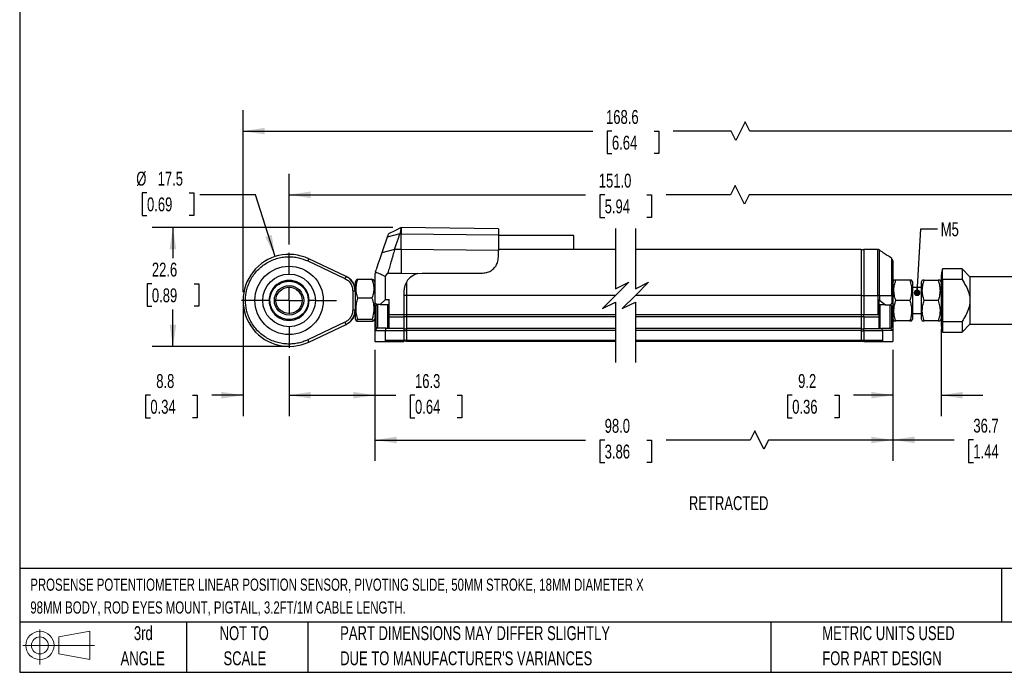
# Model space of a CAD drawing. Header units: millimetres. Extents: x 8 to 341, y 8 to 262.
# Tile 1 of 5: x 8 to 195, y 8 to 132. Entities that reach past the tile are written whole.
import ezdxf

# ---------------------------------------------------------------- set-up
doc = ezdxf.new("R2010")
doc.units = ezdxf.units.MM
doc.header["$LTSCALE"] = 1.25
doc.linetypes.add('CENTERX2', pattern=[20.32, 12.7, -2.54, 2.54, -2.54])
doc.layers.add('CENTER', color=40, linetype='CENTERX2')
doc.layers.add('DIMENSIONS', color=140, linetype='Continuous', lineweight=25)
doc.layers.add('TEXT', color=140, linetype='Continuous', lineweight=25)
doc.styles.add('SLDTEXTSTYLE0', font='TXT', dxfattribs={"width": 0.7})
doc.dimstyles.new('SLDDIMSTYLE0', dxfattribs={"dimtxt": 2.69751, "dimasz": 4.1275, "dimexe": 0, "dimexo": 0.0625, "dimgap": 0.674377, "dimtad": 0, "dimtih": 1, "dimtoh": 1, "dimrnd": 1e-09, "dimzin": 12, "dimdsep": 46, "dimtxsty": 'SLDTEXTSTYLE0', "dimsah": 1, "dimcen": 0.09, "dimadec": 0, "dimazin": 3, "dimtfac": 1, "dimtofl": 0, "dimtmove": 0, "dimatfit": 3, "dimfxl": 0, "dimfrac": 2, "dimtolj": 1, "dimtzin": 12, "dimarcsym": 0})
doc.dimstyles.new('SLDDIMSTYLE1', dxfattribs={"dimtxt": 2.69751, "dimasz": 4.1275, "dimexe": 0, "dimexo": 0.0625, "dimgap": 0.674377, "dimtad": 0, "dimtih": 1, "dimtoh": 1, "dimrnd": 1e-09, "dimzin": 12, "dimdsep": 46, "dimtxsty": 'SLDTEXTSTYLE0', "dimsah": 1, "dimcen": 0.09, "dimadec": 0, "dimazin": 3, "dimtfac": 1, "dimtmove": 0, "dimatfit": 0, "dimfxl": 0, "dimfrac": 2, "dimtolj": 1, "dimtzin": 12, "dimarcsym": 0})
doc.dimstyles.new('SLDDIMSTYLE2', dxfattribs={"dimtxt": 2.69751, "dimasz": 4.1275, "dimexe": 0, "dimexo": 0.0625, "dimgap": 0.674377, "dimtad": 0, "dimtih": 1, "dimtoh": 1, "dimrnd": 1e-09, "dimzin": 12, "dimdsep": 46, "dimtxsty": 'SLDTEXTSTYLE0', "dimsah": 1, "dimcen": 0, "dimadec": 0, "dimazin": 3, "dimtfac": 1, "dimtofl": 0, "dimtmove": 0, "dimatfit": 3, "dimfxl": 0, "dimfrac": 2, "dimtolj": 1, "dimtzin": 12, "dimarcsym": 0})
doc.dimstyles.new('SLDDIMSTYLE3', dxfattribs={"dimtxt": 2.69751, "dimasz": 4.1275, "dimexe": 0, "dimexo": 0.0625, "dimgap": 0.674377, "dimtad": 0, "dimtih": 1, "dimtoh": 1, "dimrnd": 1e-09, "dimzin": 4, "dimdsep": 46, "dimtxsty": 'SLDTEXTSTYLE0', "dimsah": 1, "dimcen": 0.09, "dimadec": 0, "dimazin": 1, "dimtfac": 1, "dimtofl": 0, "dimtmove": 0, "dimatfit": 3, "dimfxl": 0, "dimfrac": 2, "dimtolj": 1, "dimtzin": 12, "dimarcsym": 0})
doc.dimstyles.new('SLDDIMSTYLE5', dxfattribs={"dimtxt": 0.18, "dimasz": 1.27, "dimexe": 0, "dimexo": 0.0625, "dimgap": 0, "dimtad": 0, "dimtih": 1, "dimtoh": 1, "dimdec": 0, "dimrnd": 1e-09, "dimzin": 0, "dimdsep": 46, "dimtxsty": 'Standard', "dimblk1": 'DOT', "dimblk2": 'DOT', "dimsah": 1, "dimcen": 0.09, "dimadec": 0, "dimazin": 0, "dimtfac": 1.27, "dimtdec": 0, "dimtofl": 0, "dimtmove": 0, "dimatfit": 3, "dimldrblk": 'DOT', "dimfxl": 0, "dimfrac": 2, "dimtolj": 1, "dimtzin": 0, "dimarcsym": 0})

# ---------------------------------------------------------------- blocks, each defined once
blk = doc.blocks.new('Block11')
at = {"color": 7, "linetype": 'Continuous', "lineweight": 18}
for p, q in [((3.24, 6.64), (3.24, 0)), ((6.85, 5.21), (12.72, 6.29)), ((12.72, 6.29), (12.72, 0.91)), ((6.85, 2), (6.85, 5.21)), ((0, 3.6), (13.59, 3.6)), ((6.85, 2), (12.72, 0.91))]:
    blk.add_line(p, q, dxfattribs=at)
for radius in [2.69, 1.61]:
    blk.add_circle((3.24, 3.6), radius, dxfattribs=at)
blk = doc.blocks.new('Block12')
at = {"color": 7, "linetype": 'Continuous'}
blk.add_blockref('Block11', (0, 0), dxfattribs=at)
blk = doc.blocks.new('SW_BROKEN_VIEW_0')
at = {"color": 0}
for p, q in [((-8.75, 8.75), (-8.75, 5.74)), ((160.43, 8.73), (160.43, 4.78)), ((0, 0), (-4.13, 0))]:
    blk.add_line(p, q, dxfattribs=at)
blk = doc.blocks.new('_D')
at = {"layer": 'DIMENSIONS'}
for p, q in [((78.9, 92.51), (33.12, 92.51)), ((37.09, 92.51), (37.09, 86.72)), ((33.08, 81.83), (32.18, 81.83)), ((32.18, 81.83), (32.18, 77.54)), ((41.1, 81.83), (42, 81.83)), ((42, 81.83), (42, 77.54)), ((32.18, 77.54), (33.08, 77.54)), ((37.09, 69.91), (37.09, 76.94)), ((42, 77.54), (41.1, 77.54)), ((57.59, 69.91), (33.12, 69.91))]:
    blk.add_line(p, q, dxfattribs=at)
for points in [[(37.09, 92.51), (36.45, 88.38), (37.72, 88.38)], [(37.09, 69.91), (37.72, 74.04), (36.45, 74.04)]]:
    blk.add_solid(points, dxfattribs=at)
at = {"layer": 'DIMENSIONS', "char_height": 2.646, "attachment_point": 1, "style": 'SLDTEXTSTYLE0'}
for s, insert in [('22.6', (33.08, 85.84)), ('0.89', (33.08, 80.95))]:
    blk.add_mtext(s, dxfattribs=dict(at, insert=insert))
blk = doc.blocks.new('_D_1')
at = {"layer": 'DIMENSIONS'}
for p, q in [((50.43, 77.07), (50.43, 56.66)), ((59.18, 68.03), (59.18, 56.66)), ((32.79, 60.63), (31.88, 60.63)), ((31.88, 60.63), (31.88, 56.35)), ((40.8, 60.63), (41.71, 60.63)), ((41.71, 60.63), (41.71, 56.35)), ((50.43, 60.63), (44.46, 60.63)), ((59.18, 60.63), (67.11, 60.63)), ((31.88, 56.35), (32.79, 56.35)), ((41.71, 56.35), (40.8, 56.35))]:
    blk.add_line(p, q, dxfattribs=at)
for points in [[(50.43, 60.63), (46.3, 61.27), (46.3, 60)], [(59.18, 60.63), (63.3, 60), (63.3, 61.27)]]:
    blk.add_solid(points, dxfattribs=at)
at = {"layer": 'DIMENSIONS', "char_height": 2.646, "attachment_point": 1, "style": 'SLDTEXTSTYLE0'}
for s, insert in [('8.8', (33.91, 64.65)), ('0.34', (32.79, 59.76))]:
    blk.add_mtext(s, dxfattribs=dict(at, insert=insert))
blk = doc.blocks.new('_D_3')
at = {"layer": 'DIMENSIONS'}
for p, q in [((50.43, 80.25), (50.43, 114.82)), ((219.6, 80.23), (219.6, 114.82)), ((145.91, 112.62), (144.15, 109.09)), ((146.79, 110.85), (145.91, 112.62)), ((50.43, 110.85), (116.94, 110.85)), ((120.59, 110.85), (119.69, 110.85)), ((119.69, 110.85), (119.69, 106.57)), ((128.61, 110.85), (129.51, 110.85)), ((129.51, 110.85), (129.51, 106.57)), ((143.26, 110.85), (132.26, 110.85)), ((144.15, 109.09), (143.26, 110.85)), ((219.6, 110.85), (146.79, 110.85)), ((119.69, 106.57), (120.59, 106.57)), ((129.51, 106.57), (128.61, 106.57))]:
    blk.add_line(p, q, dxfattribs=at)
for points in [[(50.43, 110.85), (54.55, 110.22), (54.55, 111.49)], [(219.6, 110.85), (215.47, 111.49), (215.47, 110.22)]]:
    blk.add_solid(points, dxfattribs=at)
at = {"layer": 'DIMENSIONS', "char_height": 2.646, "attachment_point": 1, "style": 'SLDTEXTSTYLE0'}
for s, insert in [('168.6', (119.47, 114.87)), ('6.64', (120.59, 109.98))]:
    blk.add_mtext(s, dxfattribs=dict(at, insert=insert))
blk = doc.blocks.new('_D_4')
at = {"layer": 'DIMENSIONS'}
for p, q in [((32.15, 99.13), (31.24, 99.13)), ((31.24, 99.13), (31.24, 94.84)), ((40.16, 99.13), (41.07, 99.13)), ((41.07, 99.13), (41.07, 94.84)), ((52.77, 98.75), (42.2, 98.75)), ((56.52, 87), (52.77, 98.75)), ((31.24, 94.84), (32.15, 94.84)), ((41.07, 94.84), (40.16, 94.84))]:
    blk.add_line(p, q, dxfattribs=at)
blk.add_solid([(56.52, 87), (55.87, 91.12), (54.66, 90.74)], dxfattribs=at)
at = {"layer": 'DIMENSIONS', "char_height": 2.646, "attachment_point": 1, "style": 'SLDTEXTSTYLE0'}
for s, insert in [('%%c', (30.11, 103.14)), ('17.5', (34.18, 103.14)), ('0.69', (32.15, 98.25))]:
    blk.add_mtext(s, dxfattribs=dict(at, insert=insert))
blk = doc.blocks.new('_D_5')
at = {"layer": 'DIMENSIONS'}
for p, q in [((59.18, 68.03), (59.18, 56.66)), ((75.5, 69.27), (75.5, 56.66)), ((59.18, 60.63), (75.5, 60.63)), ((75.5, 60.63), (79.48, 60.63)), ((83.13, 60.63), (82.23, 60.63)), ((82.23, 60.63), (82.23, 56.35)), ((91.15, 60.63), (92.05, 60.63)), ((92.05, 60.63), (92.05, 56.35)), ((82.23, 56.35), (83.13, 56.35)), ((92.05, 56.35), (91.15, 56.35))]:
    blk.add_line(p, q, dxfattribs=at)
for points in [[(59.18, 60.63), (63.3, 60), (63.3, 61.27)], [(75.5, 60.63), (71.37, 61.27), (71.37, 60)]]:
    blk.add_solid(points, dxfattribs=at)
at = {"layer": 'DIMENSIONS', "char_height": 2.646, "attachment_point": 1, "style": 'SLDTEXTSTYLE0'}
for s, insert in [('16.3', (83.13, 64.65)), ('0.64', (83.13, 59.76))]:
    blk.add_mtext(s, dxfattribs=dict(at, insert=insert))
blk = doc.blocks.new('_D_6')
at = {"layer": 'DIMENSIONS'}
for p, q in [((75.5, 69.27), (75.5, 48.15)), ((174.03, 69.25), (174.03, 48.15)), ((147.74, 53.88), (146.86, 52.11)), ((149.51, 50.35), (147.74, 53.88)), ((75.5, 52.11), (115.56, 52.11)), ((119.21, 52.11), (118.31, 52.11)), ((118.31, 52.11), (118.31, 47.83)), ((127.23, 52.11), (128.13, 52.11)), ((128.13, 52.11), (128.13, 47.83)), ((146.86, 52.11), (130.88, 52.11)), ((150.39, 52.11), (149.51, 50.35)), ((174.03, 52.11), (150.39, 52.11)), ((118.31, 47.83), (119.21, 47.83)), ((128.13, 47.83), (127.23, 47.83))]:
    blk.add_line(p, q, dxfattribs=at)
for points in [[(75.5, 52.11), (79.62, 51.48), (79.62, 52.75)], [(174.03, 52.11), (169.9, 52.75), (169.9, 51.48)]]:
    blk.add_solid(points, dxfattribs=at)
at = {"layer": 'DIMENSIONS', "char_height": 2.646, "attachment_point": 1, "style": 'SLDTEXTSTYLE0'}
for s, insert in [('98.0', (119.21, 56.13)), ('3.86', (119.21, 51.24))]:
    blk.add_mtext(s, dxfattribs=dict(at, insert=insert))
blk = doc.blocks.new('_D_7')
at = {"layer": 'DIMENSIONS'}
for p, q in [((183.2, 73.2), (183.2, 56.66)), ((174.03, 69.25), (174.03, 56.66)), ((154.88, 60.63), (153.98, 60.63)), ((153.98, 60.63), (153.98, 56.35)), ((162.9, 60.63), (163.8, 60.63)), ((163.8, 60.63), (163.8, 56.35)), ((174.03, 60.63), (166.55, 60.63)), ((183.2, 60.63), (191.13, 60.63)), ((153.98, 56.35), (154.88, 56.35)), ((163.8, 56.35), (162.9, 56.35))]:
    blk.add_line(p, q, dxfattribs=at)
for points in [[(174.03, 60.63), (169.9, 61.27), (169.9, 60)], [(183.2, 60.63), (187.32, 60), (187.32, 61.27)]]:
    blk.add_solid(points, dxfattribs=at)
at = {"layer": 'DIMENSIONS', "char_height": 2.646, "attachment_point": 1, "style": 'SLDTEXTSTYLE0'}
for s, insert in [('9.2', (156, 64.65)), ('0.36', (154.88, 59.76))]:
    blk.add_mtext(s, dxfattribs=dict(at, insert=insert))
blk = doc.blocks.new('_D_8')
at = {"layer": 'DIMENSIONS'}
for p, q in [((174.03, 69.25), (174.03, 48.18)), ((210.7, 67.76), (210.7, 48.18)), ((174.03, 52.15), (185.68, 52.15)), ((189.34, 52.15), (188.43, 52.15)), ((188.43, 52.15), (188.43, 47.86)), ((197.35, 52.15), (198.26, 52.15)), ((198.26, 52.15), (198.26, 47.86)), ((210.7, 52.15), (201.01, 52.15)), ((188.43, 47.86), (189.34, 47.86)), ((198.26, 47.86), (197.35, 47.86))]:
    blk.add_line(p, q, dxfattribs=at)
for points in [[(174.03, 52.15), (178.15, 51.51), (178.15, 52.78)], [(210.7, 52.15), (206.57, 52.78), (206.57, 51.51)]]:
    blk.add_solid(points, dxfattribs=at)
at = {"layer": 'DIMENSIONS', "char_height": 2.646, "attachment_point": 1, "style": 'SLDTEXTSTYLE0'}
for s, insert in [('36.7', (189.34, 56.16)), ('1.44', (189.34, 51.27))]:
    blk.add_mtext(s, dxfattribs=dict(at, insert=insert))
blk = doc.blocks.new('_D_11')
at = {"layer": 'DIMENSIONS'}
for p, q in [((59.18, 89.29), (59.18, 102.72)), ((210.7, 89.52), (210.7, 102.72)), ((144.05, 100.51), (143.17, 98.75)), ((145.82, 96.98), (144.05, 100.51)), ((59.18, 98.75), (115.56, 98.75)), ((119.21, 98.75), (118.31, 98.75)), ((118.31, 98.75), (118.31, 94.46)), ((127.23, 98.75), (128.13, 98.75)), ((128.13, 98.75), (128.13, 94.46)), ((143.17, 98.75), (130.88, 98.75)), ((146.7, 98.75), (145.82, 96.98)), ((210.7, 98.75), (146.7, 98.75)), ((118.31, 94.46), (119.21, 94.46)), ((128.13, 94.46), (127.23, 94.46))]:
    blk.add_line(p, q, dxfattribs=at)
for points in [[(59.18, 98.75), (63.3, 98.11), (63.3, 99.38)], [(210.7, 98.75), (206.57, 99.38), (206.57, 98.11)]]:
    blk.add_solid(points, dxfattribs=at)
at = {"layer": 'DIMENSIONS', "char_height": 2.646, "attachment_point": 1, "style": 'SLDTEXTSTYLE0'}
for s, insert in [('151.0', (118.09, 102.76)), ('5.94', (119.21, 97.87))]:
    blk.add_mtext(s, dxfattribs=dict(at, insert=insert))
blk = doc.blocks.new('_Dot')
at = {"color": 0, "linetype": 'ByBlock', "lineweight": -2}
blk.add_line((-0.5, 0), (-1, 0), dxfattribs=at)
at = {"color": 0, "linetype": 'ByBlock', "const_width": 0.5}
blk.add_lwpolyline([(-0.25, 0, 1), (0.25, 0, 1)], format="xyb", close=True, dxfattribs=at)
blk = doc.blocks.new('SW_CENTERMARKSYMBOL_0')
at = {"layer": 'CENTER', "color": 0}
for p, q in [((0, 5.08), (0, 9.04)), ((0, 0), (0, 2.54)), ((-5.08, 0), (-9.04, 0)), ((0, 0), (-2.54, 0)), ((0, 0), (0, -2.54)), ((0, 0), (2.54, 0)), ((5.08, 0), (9.04, 0)), ((0, -5.08), (0, -9.04))]:
    blk.add_line(p, q, dxfattribs=at)

msp = doc.modelspace()

# ---------------------------------------------------------------- linework, layer by layer
for p, q in [((80.496, 92.512), (80.487, 92.512)), ((98.996, 92.27), (80.496, 92.512)), ((80.496, 92.512), (80.496, 91.319)), ((98.996, 92.27), (98.996, 91.145)), ((77.849, 90.703), (76.821, 87.718)), ((80.271, 91.319), (77.849, 90.703)), ((80.271, 91.319), (80.496, 91.319)), ((80.496, 88.34), (80.496, 91.319)), ((80.496, 91.319), (98.996, 91.145)), ((98.996, 91.145), (98.996, 88.165)), ((113.34, 91.012), (98.996, 91.012)), ((113.34, 88.366), (113.34, 91.012)), ((79.244, 88.34), (76.821, 87.718)), ((80.496, 88.34), (79.244, 88.34)), ((80.496, 88.34), (80.496, 83.868)), ((98.996, 88.165), (80.496, 88.34)), ((121.291, 88.366), (98.996, 88.366)), ((121.291, 88.363), (98.996, 88.363)), ((98.996, 86.856), (98.996, 88.165)), ((168.027, 88.366), (125.041, 88.366)), ((168.027, 88.363), (125.041, 88.363)), ((168.027, 88.366), (168.027, 88.363)), ((168.027, 88.363), (168.027, 79.622)), ((168.527, 88.266), (168.027, 88.266)), ((171.155, 88.366), (168.527, 88.366)), ((168.527, 88.366), (168.527, 88.363)), ((168.527, 88.363), (168.527, 79.622)), ((171.155, 88.363), (168.527, 88.363)), ((171.155, 88.363), (171.155, 88.366)), ((171.155, 79.622), (171.155, 88.363)), ((171.463, 79.622), (171.463, 88.263)), ((62.721, 86.168), (69.815, 82.817)), ((70.008, 83.224), (62.913, 86.575)), ((173.835, 86.663), (173.534, 86.898)), ((173.844, 86.643), (173.835, 86.663)), ((173.835, 79.622), (173.835, 86.663)), ((75.595, 84.081), (75.714, 84.501)), ((187.197, 84.642), (183.497, 84.642)), ((183.497, 82.611), (183.497, 84.642)), ((188.697, 83.142), (187.197, 84.642)), ((187.197, 84.642), (187.197, 82.611)), ((71.944, 82.54), (71.726, 82.162)), ((72.272, 82.698), (74.951, 82.698)), ((75.496, 82.162), (75.282, 82.533)), ((75.496, 83.199), (75.496, 78.262)), ((77.496, 83.249), (77.962, 83.868)), ((77.496, 78.862), (77.496, 83.249)), ((77.962, 83.868), (80.496, 83.868)), ((80.496, 83.868), (83.641, 83.75)), ((83.641, 83.75), (84.496, 83.856)), ((84.496, 83.856), (95.996, 83.856)), ((174.229, 82.492), (174.027, 82.142)), ((174.573, 82.492), (174.241, 82.492)), ((177.251, 82.492), (174.573, 82.492)), ((177.797, 82.142), (177.595, 82.492)), ((179.629, 82.492), (179.427, 82.142)), ((179.973, 82.492), (179.641, 82.492)), ((179.973, 82.492), (182.651, 82.492)), ((183.197, 82.142), (182.995, 82.492)), ((183.197, 82.496), (183.197, 74.789)), ((183.207, 82.802), (183.2, 82.497)), ((183.497, 82.611), (183.497, 74.674)), ((187.197, 82.611), (183.497, 82.611)), ((198.489, 83.142), (188.697, 83.142)), ((188.697, 83.142), (188.697, 78.642)), ((71.726, 82.162), (71.726, 80.893)), ((71.726, 81.162), (71.726, 81.162)), ((71.726, 80.893), (71.726, 75.162)), ((81.496, 82.149), (81.496, 79.622)), ((177.797, 77.129), (177.797, 82.142)), ((179.427, 81.142), (177.797, 81.142)), ((179.427, 82.142), (179.427, 80.619)), ((179.427, 80.619), (179.427, 75.142)), ((55.366, 78.662), (54.216, 78.662)), ((55.532, 78.662), (55.366, 78.662)), ((62.987, 78.662), (62.821, 78.662)), ((71.276, 80.512), (71.276, 76.813)), ((71.276, 80.512), (71.726, 80.512)), ((74.951, 79.066), (72.272, 79.066)), ((77.496, 78.862), (76.496, 77.862)), ((77.496, 78.862), (78.196, 78.862)), ((78.196, 75.932), (78.196, 78.862)), ((80.996, 80.356), (80.996, 75.932)), ((80.996, 79.642), (81.496, 79.642)), ((121.291, 79.622), (81.496, 79.622)), ((81.496, 79.622), (81.496, 75.912)), ((168.027, 79.622), (125.041, 79.622)), ((168.027, 79.622), (168.027, 75.912)), ((168.027, 79.622), (168.527, 79.622)), ((168.527, 79.622), (171.155, 79.622)), ((168.527, 79.622), (168.527, 75.912)), ((171.463, 79.622), (171.155, 79.622)), ((171.155, 79.622), (171.155, 75.912)), ((171.327, 78.812), (171.327, 75.882)), ((171.463, 79.622), (171.463, 78.736)), ((171.463, 79.622), (173.835, 79.622)), ((171.463, 78.736), (172.607, 77.842)), ((173.835, 79.622), (173.835, 78.05)), ((174.027, 79.622), (173.835, 79.622)), ((174.027, 79.622), (174.027, 78.242)), ((71.726, 76.813), (71.276, 76.813)), ((75.896, 77.862), (75.496, 78.262)), ((75.496, 78.262), (75.496, 77.697)), ((75.496, 76.113), (75.496, 77.697)), ((75.946, 77.862), (75.696, 77.612)), ((75.696, 77.612), (75.696, 73.612)), ((76.496, 77.862), (75.896, 77.862)), ((75.896, 77.862), (75.896, 77.812)), ((75.996, 77.862), (75.996, 73.362)), ((76.496, 77.862), (78.196, 77.862)), ((77.896, 77.862), (77.896, 77.64)), ((77.896, 77.64), (77.896, 73.362)), ((78.196, 77.612), (77.946, 77.862)), ((171.577, 77.842), (171.327, 77.592)), ((172.607, 77.842), (171.327, 77.842)), ((171.627, 73.342), (171.627, 77.842)), ((172.607, 77.842), (173.627, 77.842)), ((173.527, 75.796), (173.527, 77.842)), ((173.827, 77.592), (173.577, 77.842)), ((173.627, 77.842), (173.835, 78.05)), ((173.627, 77.792), (173.627, 77.842)), ((173.827, 75.769), (173.827, 77.592)), ((174.027, 78.242), (174.027, 77.677)), ((174.027, 77.677), (174.027, 76.093)), ((177.251, 78.642), (174.573, 78.642)), ((177.797, 75.142), (177.797, 77.129)), ((182.651, 78.642), (179.973, 78.642)), ((188.697, 78.642), (188.697, 74.142)), ((71.726, 76.162), (71.726, 76.162)), ((71.726, 75.162), (71.944, 74.785)), ((74.951, 75.03), (72.272, 75.03)), ((75.282, 74.791), (75.496, 75.162)), ((75.496, 76.162), (75.496, 72.962)), ((80.996, 75.932), (78.196, 75.932)), ((78.196, 75.532), (78.196, 75.932)), ((78.196, 75.532), (80.996, 75.532)), ((78.196, 73.362), (78.196, 75.532)), ((80.996, 75.974), (81.496, 75.974)), ((80.996, 75.932), (80.996, 75.532)), ((80.996, 75.632), (81.496, 75.632)), ((80.996, 75.532), (80.996, 73.362)), ((121.291, 75.912), (81.496, 75.912)), ((81.496, 75.912), (81.496, 75.512)), ((121.291, 75.512), (81.496, 75.512)), ((81.496, 75.512), (81.496, 73.342)), ((168.027, 75.912), (125.041, 75.912)), ((168.027, 75.512), (125.041, 75.512)), ((168.027, 75.954), (168.527, 75.954)), ((168.027, 75.912), (168.027, 75.512)), ((168.027, 75.612), (168.527, 75.612)), ((168.027, 75.512), (168.027, 73.342)), ((171.155, 75.912), (168.527, 75.912)), ((168.527, 75.512), (168.527, 75.912)), ((168.527, 75.512), (171.327, 75.512)), ((168.527, 75.512), (168.527, 73.342)), ((171.327, 75.882), (171.327, 75.512)), ((171.327, 75.512), (171.327, 73.342)), ((173.527, 73.342), (173.527, 75.796)), ((173.827, 73.592), (173.827, 75.769)), ((174.027, 76.093), (174.027, 72.942)), ((174.027, 75.142), (174.229, 74.792)), ((177.595, 74.792), (177.797, 75.142)), ((177.797, 76.142), (179.427, 76.142)), ((179.427, 75.142), (179.629, 74.792)), ((182.995, 74.792), (183.197, 75.142)), ((69.815, 74.508), (62.721, 71.157)), ((62.913, 70.75), (70.008, 74.101)), ((74.951, 74.627), (72.272, 74.627)), ((75.896, 73.362), (75.496, 72.962)), ((75.696, 73.612), (75.946, 73.362)), ((75.896, 73.412), (75.896, 73.362)), ((77.662, 73.362), (75.896, 73.362)), ((77.496, 72.962), (77.662, 73.362)), ((77.662, 73.362), (80.996, 73.362)), ((77.946, 73.362), (78.196, 73.612)), ((80.996, 73.362), (80.996, 72.962)), ((80.996, 73.262), (81.496, 73.262)), ((121.291, 73.342), (81.496, 73.342)), ((81.496, 73.342), (81.496, 72.942)), ((168.027, 73.342), (125.041, 73.342)), ((168.027, 73.342), (168.027, 72.942)), ((168.027, 73.242), (168.527, 73.242)), ((168.527, 73.342), (171.861, 73.342)), ((168.527, 72.942), (168.527, 73.342)), ((171.327, 73.592), (171.577, 73.342)), ((171.861, 73.342), (172.027, 72.942)), ((173.627, 73.342), (171.861, 73.342)), ((173.577, 73.342), (173.827, 73.592)), ((173.627, 73.342), (173.627, 73.392)), ((173.627, 73.342), (174.027, 72.942)), ((177.251, 74.792), (174.573, 74.792)), ((177.251, 74.792), (177.583, 74.792)), ((182.651, 74.792), (179.973, 74.792)), ((182.651, 74.792), (182.983, 74.792)), ((183.497, 74.674), (187.197, 74.674)), ((183.497, 74.674), (183.497, 72.643)), ((187.197, 74.674), (187.197, 72.642)), ((187.197, 72.642), (188.697, 74.142)), ((188.697, 74.142), (198.489, 74.142)), ((75.496, 72.962), (75.496, 70.862)), ((75.496, 72.962), (77.496, 72.962)), ((77.496, 71.062), (77.496, 72.962)), ((77.496, 72.962), (80.996, 72.962)), ((80.996, 72.962), (80.996, 71.062)), ((80.996, 72.921), (81.496, 72.921)), ((121.291, 72.942), (81.496, 72.942)), ((81.496, 72.942), (81.496, 71.042)), ((168.027, 72.942), (125.041, 72.942)), ((168.027, 72.942), (168.027, 71.042)), ((168.027, 72.901), (168.527, 72.901)), ((168.527, 72.942), (172.027, 72.942)), ((168.527, 72.942), (168.527, 71.042)), ((172.027, 72.942), (172.027, 71.042)), ((174.027, 72.942), (172.027, 72.942)), ((174.027, 72.942), (174.027, 70.842)), ((183.497, 72.642), (187.197, 72.642)), ((75.496, 70.862), (77.296, 70.862)), ((77.296, 70.862), (80.996, 70.862)), ((80.996, 71.062), (77.496, 71.062)), ((81.496, 71.062), (80.996, 71.062)), ((80.996, 70.862), (80.996, 71.062)), ((80.996, 70.962), (81.496, 70.962)), ((121.291, 71.042), (81.496, 71.042)), ((81.496, 71.042), (81.496, 70.842)), ((121.291, 70.842), (81.496, 70.842)), ((168.027, 71.042), (125.041, 71.042)), ((168.027, 70.842), (125.041, 70.842)), ((168.027, 71.042), (168.027, 70.842)), ((168.527, 71.042), (168.027, 71.042)), ((168.027, 70.942), (168.527, 70.942)), ((172.027, 71.042), (168.527, 71.042)), ((168.527, 71.042), (168.527, 70.842)), ((168.527, 70.842), (172.227, 70.842)), ((172.227, 70.842), (174.027, 70.842))]:
    msp.add_line(p, q)
at = {"flags": 128}
for points in [[(80.487, 92.512), (79.399, 91.982), (78.064, 91.331)], [(78.055, 91.304), (78.048, 91.282), (77.961, 91.029), (77.849, 90.703)], [(79.244, 88.34), (79.576, 89.304), (79.923, 90.311), (80.271, 91.319)], [(62.913, 86.575), (62.909, 86.567), (62.898, 86.544), (62.881, 86.506), (62.857, 86.455), (62.828, 86.394), (62.794, 86.323), (62.758, 86.247), (62.721, 86.168)], [(76.821, 87.718), (76.431, 86.584), (76.087, 85.584), (75.714, 84.501)], [(70.008, 83.224), (70.004, 83.216), (69.993, 83.193), (69.975, 83.156), (69.951, 83.105), (69.922, 83.043), (69.889, 82.973), (69.853, 82.897), (69.815, 82.817)], [(174.027, 78.242), (174.019, 78.234), (173.994, 78.21), (173.955, 78.17), (173.901, 78.116), (173.835, 78.05)], [(70.008, 74.101), (70.004, 74.109), (69.993, 74.132), (69.975, 74.169), (69.951, 74.22), (69.922, 74.282), (69.889, 74.352), (69.853, 74.428), (69.815, 74.508)], [(62.721, 71.157), (62.758, 71.078), (62.794, 71.002), (62.828, 70.931), (62.857, 70.87), (62.881, 70.819), (62.898, 70.781), (62.909, 70.758), (62.913, 70.75)]]:
    msp.add_lwpolyline(points, dxfattribs=at)
for radius in [6.5, 5, 2.8, 2.5]:
    msp.add_circle((59.176, 78.662), radius)
for centre, radius, start, end in [((59.176, 78.662), 8.75, 64.72145, 295.27855), ((59.176, 78.662), 3.81, 359.99999, 180.00001), ((68.726, 80.512), 3, 0, 64.72133), ((79.497, 83.199), 4, 167.26561, 179.99952), ((84.496, 80.356), 3.5, 104.14872, 180.00007), ((59.176, 78.662), 3.81, 179.99998, 0.00002), ((171.155, 78.342), 0.5, 51.99992, 69.85955), ((68.726, 76.813), 3, 295.27867, 359.99999), ((171.155, 75.412), 0.5, 69.85958, 89.99995), ((77.296, 71.062), 0.2, 270.0002, 359.9998), ((172.227, 71.042), 0.2, 179.99871, 270.00129)]:
    msp.add_arc(centre, radius, start, end)
for points, knots in [([(80.487, 92.512), (80.487, 92.511), (80.486, 92.506), (80.484, 92.495), (80.48, 92.476), (80.475, 92.45), (80.469, 92.416), (80.462, 92.374), (80.453, 92.325), (80.443, 92.268), (80.431, 92.205), (80.418, 92.134), (80.404, 92.056), (80.389, 91.971), (80.372, 91.88), (80.355, 91.782), (80.336, 91.678), (80.319, 91.587), (80.305, 91.509), (80.294, 91.447), (80.283, 91.384), (80.275, 91.341), (80.271, 91.319)], [0, 0, 0, 0, 0.0027582, 0.01214, 0.0279814, 0.0502491, 0.0788916, 0.1138515, 0.155061, 0.202438, 0.2559895, 0.3154055, 0.3806626, 0.4516348, 0.5281807, 0.6101469, 0.697375, 0.7896969, 0.8402322, 0.8921264, 0.9454081, 1, 1, 1, 1]), ([(79.244, 88.34), (79.135, 87.963), (78.908, 87.169), (78.583, 86.037), (78.264, 84.924), (78.064, 84.226), (77.962, 83.868)], [0, 0, 0, 0, 0.2530364, 0.5321388, 0.7598142, 1, 1, 1, 1]), ([(171.463, 88.263), (171.416, 88.292), (171.321, 88.35), (171.21, 88.359), (171.155, 88.363)], [0, 0, 0, 0, 0.4963668, 1, 1, 1, 1]), ([(171.463, 88.263), (171.614, 88.154), (171.91, 87.942), (172.344, 87.646), (172.725, 87.397), (173.036, 87.199), (173.273, 87.054), (173.431, 86.959), (173.512, 86.911), (173.533, 86.898)], [0, 0, 0, 0, 0.2259811, 0.440386, 0.6340631, 0.7767811, 0.8862289, 0.9693505, 1, 1, 1, 1]), ([(62.721, 71.157), (62.437, 71.034), (61.87, 70.788), (60.944, 70.535), (59.966, 70.378), (58.92, 70.344), (57.853, 70.444), (56.772, 70.693), (55.72, 71.087), (54.72, 71.63), (53.803, 72.302), (52.997, 73.085), (52.31, 73.956), (51.764, 74.878), (51.349, 75.839), (50.984, 77.086), (50.842, 78.355), (50.911, 79.589), (51.071, 80.535), (51.349, 81.486), (51.764, 82.446), (52.31, 83.369), (52.997, 84.24), (53.803, 85.023), (54.72, 85.695), (55.72, 86.238), (56.772, 86.632), (57.853, 86.881), (58.92, 86.981), (59.965, 86.945), (61.253, 86.752), (62.146, 86.397), (62.721, 86.168)], [0, 0, 0, 0, 0.0277468, 0.0555016, 0.0860434, 0.1166006, 0.1493423, 0.1820997, 0.2160635, 0.2500435, 0.2840072, 0.3179872, 0.350729, 0.3834863, 0.4140279, 0.4445853, 0.5, 0.5277428, 0.5555016, 0.5860433, 0.6166007, 0.6493424, 0.6820997, 0.7160635, 0.7500434, 0.7840073, 0.8179872, 0.8507291, 0.8834863, 0.9140279, 0.9445853, 1, 1, 1, 1]), ([(95.996, 83.856), (96.314, 83.886), (96.943, 83.944), (97.787, 84.392), (98.443, 85.044), (98.903, 85.888), (98.964, 86.524), (98.996, 86.856)], [0, 0, 0, 0, 0.2022045, 0.4007591, 0.5950299, 0.7885434, 1, 1, 1, 1]), ([(174.015, 86.079), (174.016, 86.071), (174.018, 86.062), (174.009, 86.063), (174.008, 86.066), (174.006, 86.068), (174.005, 86.071), (174.004, 86.073), (174.004, 86.076), (174.002, 86.08), (174.001, 86.086), (173.998, 86.097), (173.994, 86.114), (173.988, 86.147), (173.974, 86.219), (173.951, 86.333), (173.933, 86.452), (173.902, 86.517), (173.892, 86.537)], [0, 0, 0, 0, 0.0316108, 0.0372754, 0.042445, 0.0497418, 0.0542243, 0.0592602, 0.0648526, 0.0709993, 0.0849338, 0.101016, 0.1393662, 0.1854276, 0.2975878, 0.5757836, 0.8701838, 1, 1, 1, 1]), ([(174.027, 85.968), (174.027, 85.995), (174.027, 86.08), (174.027, 86.345), (174.027, 86.173), (174.027, 86.041), (174.027, 85.788), (174.027, 85.468), (174.027, 85.07), (174.027, 84.623), (174.027, 84.128), (174.027, 83.554), (174.027, 82.903), (174.027, 82.194), (174.027, 81.413), (174.027, 80.556), (174.027, 79.935), (174.027, 79.622)], [0, 0, 0, 0, 0.0138962, 0.0433322, 0.0506815, 0.0727681, 0.1077898, 0.1558813, 0.2123961, 0.2792229, 0.3489639, 0.4259993, 0.5271256, 0.6300605, 0.732133, 0.8646582, 1, 1, 1, 1]), ([(183.497, 84.642), (183.457, 84.586), (183.318, 84.389), (183.283, 83.885), (183.213, 83.337), (183.209, 82.946), (183.207, 82.802)], [0, 0, 0, 0, 0.1097358, 0.3798555, 0.7718511, 1, 1, 1, 1]), ([(69.815, 82.817), (70.02, 82.7), (70.438, 82.46), (70.907, 81.893), (71.219, 81.227), (71.258, 80.747), (71.276, 80.512)], [0, 0, 0, 0, 0.2449492, 0.5000001, 0.7550519, 1, 1, 1, 1]), ([(71.73, 81.147), (71.666, 81.361), (71.537, 81.794), (71.161, 82.369), (70.68, 82.859), (70.283, 83.078), (70.088, 83.186)], [0, 0, 0, 0, 0.2466733, 0.4998465, 0.753101, 1, 1, 1, 1]), ([(72.272, 79.066), (72.168, 79.398), (71.959, 80.066), (71.9, 81.04), (72.024, 81.925), (72.189, 82.439), (72.272, 82.698)], [0, 0, 0, 0, 0.2804407, 0.5647785, 0.7796321, 1, 1, 1, 1]), ([(72.272, 82.698), (72.173, 82.679), (72.045, 82.654), (71.979, 82.551), (71.964, 82.528)], [0, 0, 0, 0, 0.779988, 1, 1, 1, 1]), ([(74.951, 82.698), (75.033, 82.442), (75.198, 81.929), (75.314, 81.111), (75.278, 80.264), (75.124, 79.579), (74.991, 79.185), (74.951, 79.066)], [0, 0, 0, 0, 0.2172101, 0.4350625, 0.6635694, 0.898802, 1, 1, 1, 1]), ([(75.274, 82.528), (75.247, 82.556), (75.16, 82.645), (75.036, 82.677), (74.951, 82.698)], [0, 0, 0, 0, 0.3050431, 1, 1, 1, 1]), ([(75.595, 84.081), (75.914, 83.952), (76.556, 83.693), (77.182, 83.397), (77.496, 83.249)], [0, 0, 0, 0, 0.497847, 1, 1, 1, 1]), ([(174.573, 78.642), (174.474, 78.976), (174.274, 79.648), (174.199, 80.654), (174.308, 81.613), (174.484, 82.197), (174.573, 82.492)], [0, 0, 0, 0, 0.2654802, 0.5347703, 0.7644548, 1, 1, 1, 1]), ([(177.251, 82.492), (177.35, 82.159), (177.55, 81.487), (177.625, 80.481), (177.516, 79.521), (177.34, 78.938), (177.251, 78.642)], [0, 0, 0, 0, 0.2654801, 0.5347702, 0.7644546, 1, 1, 1, 1]), ([(177.583, 82.492), (177.586, 82.492), (177.628, 82.492), (177.379, 82.492), (177.304, 82.492), (177.251, 82.492)], [0, 0, 0, 0, 0.0294226, 0.3195894, 1, 1, 1, 1]), ([(179.973, 78.642), (179.869, 78.995), (179.659, 79.705), (179.601, 80.734), (179.724, 81.672), (179.889, 82.217), (179.973, 82.492)], [0, 0, 0, 0, 0.2800294, 0.5649533, 0.7800718, 1, 1, 1, 1]), ([(182.651, 82.492), (182.733, 82.221), (182.899, 81.676), (183.014, 80.81), (182.979, 79.914), (182.824, 79.187), (182.691, 78.768), (182.651, 78.642)], [0, 0, 0, 0, 0.2167786, 0.434904, 0.6639193, 0.8991043, 1, 1, 1, 1]), ([(182.983, 82.492), (182.986, 82.492), (183.028, 82.492), (182.779, 82.492), (182.704, 82.492), (182.651, 82.492)], [0, 0, 0, 0, 0.029423, 0.3195822, 1, 1, 1, 1]), ([(183.497, 82.611), (183.478, 82.611), (183.44, 82.61), (183.383, 82.603), (183.33, 82.593), (183.276, 82.576), (183.234, 82.554), (183.203, 82.525), (183.199, 82.505), (183.197, 82.496)], [0, 0, 0, 0, 0.1682621, 0.3355862, 0.4958121, 0.6427645, 0.8296463, 0.9181393, 1, 1, 1, 1]), ([(187.197, 82.611), (187.446, 82.217), (187.949, 81.423), (188.422, 80.33), (188.661, 79.387), (188.685, 78.893), (188.697, 78.642)], [0, 0, 0, 0, 0.3249749, 0.6552274, 0.8257543, 1, 1, 1, 1]), ([(55.532, 78.662), (55.535, 78.778), (55.541, 79.007), (55.592, 79.349), (55.68, 79.714), (55.817, 80.097), (56.012, 80.489), (56.244, 80.839), (56.501, 81.147), (56.784, 81.421), (57.103, 81.669), (57.59, 81.965), (58.279, 82.232), (59.176, 82.345), (59.928, 82.25), (60.495, 82.069), (60.888, 81.889), (61.25, 81.669), (61.569, 81.421), (61.852, 81.147), (62.109, 80.839), (62.341, 80.489), (62.535, 80.098), (62.755, 79.499), (62.794, 79.007), (62.821, 78.662)], [0, 0, 0, 0, 0.03017, 0.0602175, 0.0904143, 0.1286768, 0.1666841, 0.2049932, 0.2383799, 0.2718123, 0.3080361, 0.3443056, 0.421005, 0.5000659, 0.5791261, 0.6175234, 0.6559663, 0.6921908, 0.7284595, 0.7618463, 0.7952786, 0.833541, 0.8715485, 0.9098573, 1, 1, 1, 1]), ([(62.821, 78.662), (62.818, 78.547), (62.811, 78.318), (62.761, 77.976), (62.673, 77.611), (62.536, 77.227), (62.341, 76.836), (62.109, 76.486), (61.852, 76.178), (61.569, 75.904), (61.25, 75.656), (60.763, 75.36), (60.074, 75.093), (59.177, 74.98), (58.425, 75.075), (57.858, 75.256), (57.465, 75.436), (57.103, 75.656), (56.784, 75.904), (56.501, 76.178), (56.244, 76.486), (56.012, 76.836), (55.818, 77.227), (55.598, 77.826), (55.559, 78.317), (55.532, 78.662)], [0, 0, 0, 0, 0.03017, 0.0602175, 0.0904143, 0.1286766, 0.1666841, 0.2049933, 0.23838, 0.2718124, 0.3080361, 0.3443056, 0.4210051, 0.5000653, 0.5791262, 0.6175235, 0.6559664, 0.6921903, 0.7284596, 0.7618464, 0.7952787, 0.833541, 0.8715483, 0.9098573, 1, 1, 1, 1]), ([(64.137, 78.662), (64.145, 78.662), (64.226, 78.662), (63.777, 78.662), (63.554, 78.662), (63.196, 78.662), (62.987, 78.662)], [0, 0, 0, 0, 0.0173265, 0.1850833, 0.5222663, 1, 1, 1, 1]), ([(72.272, 75.03), (72.173, 75.38), (71.973, 76.086), (71.899, 77.138), (72.007, 78.143), (72.183, 78.756), (72.272, 79.066)], [0, 0, 0, 0, 0.2651701, 0.5348403, 0.7647759, 1, 1, 1, 1]), ([(74.951, 79.066), (75.05, 78.716), (75.25, 78.011), (75.324, 76.958), (75.216, 75.953), (75.04, 75.34), (74.951, 75.03)], [0, 0, 0, 0, 0.26517, 0.5348402, 0.7647759, 1, 1, 1, 1]), ([(71.276, 76.813), (71.258, 76.578), (71.219, 76.098), (70.907, 75.432), (70.438, 74.865), (70.02, 74.625), (69.815, 74.508)], [0, 0, 0, 0, 0.2449482, 0.4999999, 0.7550508, 1, 1, 1, 1]), ([(174.573, 74.792), (174.469, 75.145), (174.259, 75.855), (174.201, 76.884), (174.324, 77.822), (174.489, 78.367), (174.573, 78.642)], [0, 0, 0, 0, 0.2800293, 0.5649533, 0.7800717, 1, 1, 1, 1]), ([(177.251, 78.642), (177.333, 78.371), (177.499, 77.826), (177.614, 76.96), (177.579, 76.064), (177.424, 75.337), (177.291, 74.918), (177.251, 74.792)], [0, 0, 0, 0, 0.2167787, 0.4349041, 0.6639192, 0.8991041, 1, 1, 1, 1]), ([(179.973, 74.792), (179.874, 75.126), (179.674, 75.798), (179.599, 76.804), (179.708, 77.763), (179.884, 78.347), (179.973, 78.642)], [0, 0, 0, 0, 0.2654802, 0.5347702, 0.7644546, 1, 1, 1, 1]), ([(182.651, 78.642), (182.75, 78.309), (182.95, 77.637), (183.025, 76.631), (182.916, 75.671), (182.74, 75.088), (182.651, 74.792)], [0, 0, 0, 0, 0.2654802, 0.5347702, 0.7644546, 1, 1, 1, 1]), ([(188.697, 78.642), (188.683, 78.372), (188.654, 77.824), (188.389, 76.868), (187.911, 75.802), (187.437, 75.052), (187.197, 74.674)], [0, 0, 0, 0, 0.18817869, 0.38178496, 0.6878922, 1, 1, 1, 1]), ([(70.088, 74.139), (70.283, 74.247), (70.68, 74.466), (71.161, 74.956), (71.537, 75.531), (71.666, 75.964), (71.73, 76.178)], [0, 0, 0, 0, 0.2468995, 0.5001532, 0.7533264, 1, 1, 1, 1]), ([(72.272, 74.627), (72.185, 74.647), (72.056, 74.677), (71.884, 74.849), (72.08, 74.97), (72.197, 75.007), (72.272, 75.03)], [0, 0, 0, 0, 0.3460342, 0.5138239, 0.6841586, 1, 1, 1, 1]), ([(74.951, 75.03), (75.038, 75.01), (75.167, 74.98), (75.339, 74.808), (75.143, 74.687), (75.026, 74.65), (74.951, 74.627)], [0, 0, 0, 0, 0.34603257, 0.51382357, 0.68415623, 1, 1, 1, 1]), ([(174.241, 74.792), (174.237, 74.792), (174.196, 74.792), (174.445, 74.792), (174.52, 74.792), (174.573, 74.792)], [0, 0, 0, 0, 0.029423, 0.3195928, 1, 1, 1, 1]), ([(179.641, 74.792), (179.637, 74.792), (179.596, 74.792), (179.845, 74.792), (179.92, 74.792), (179.973, 74.792)], [0, 0, 0, 0, 0.0294127, 0.319575, 1, 1, 1, 1]), ([(183.197, 74.789), (183.199, 74.78), (183.203, 74.76), (183.234, 74.731), (183.276, 74.709), (183.33, 74.692), (183.383, 74.682), (183.44, 74.675), (183.478, 74.674), (183.497, 74.674)], [0, 0, 0, 0, 0.0818373, 0.1703099, 0.3572341, 0.5041554, 0.6643596, 0.8317053, 1, 1, 1, 1]), ([(183.2, 74.788), (183.203, 74.687), (183.21, 74.442), (183.212, 73.948), (183.283, 73.4), (183.318, 72.896), (183.457, 72.699), (183.497, 72.642)], [0, 0, 0, 0, 0.139318, 0.3356818, 0.6730653, 0.9055525, 1, 1, 1, 1])]:
    msp.add_open_spline(points, degree=3, knots=knots)
at = {"layer": 'DIMENSIONS', "color": 140}
for p, q in [((121.291, 92.335), (121.291, 80.854)), ((125.041, 92.335), (125.041, 80.854)), ((121.291, 80.854), (123.791, 82.104)), ((123.791, 82.104), (121.291, 79.604)), ((125.041, 80.854), (127.541, 82.104)), ((127.541, 82.104), (125.041, 79.604)), ((121.291, 79.604), (118.791, 77.104)), ((125.041, 79.604), (122.541, 77.104)), ((118.791, 77.104), (121.291, 78.354)), ((121.291, 78.354), (121.291, 66.874)), ((122.541, 77.104), (125.041, 78.354)), ((125.041, 78.354), (125.041, 66.874))]:
    msp.add_line(p, q, dxfattribs=at)
at = {"layer": 'TEXT'}
for p, q in [((7.937, 261.938), (7.937, 7.937)), ((341.312, 27.658), (7.937, 27.658)), ((194.699, 27.658), (194.699, 17.462)), ((341.312, 17.462), (7.937, 17.462)), ((39.687, 17.462), (39.687, 7.937)), ((62.765, 17.462), (62.765, 7.937)), ((150.808, 17.462), (150.808, 7.937)), ((7.937, 7.937), (341.312, 7.937))]:
    msp.add_line(p, q, dxfattribs=at)

# ---------------------------------------------------------------- block references
at = {"color": 7, "linetype": 'Continuous'}
msp.add_blockref('SW_BROKEN_VIEW_0', (59.176, 69.912), dxfattribs=at)
at = {"layer": 'CENTER'}
msp.add_blockref('SW_CENTERMARKSYMBOL_0', (59.176, 78.662), dxfattribs=at)
at = {"layer": 'TEXT'}
msp.add_blockref('Block12', (8.547, 9.442), dxfattribs=at)

# ---------------------------------------------------------------- texts
at = {"layer": 'DIMENSIONS', "char_height": 2.6458, "attachment_point": 1, "style": 'SLDTEXTSTYLE0'}
for s, insert in [('M5', (183.137, 93.515)), ('RETRACTED', (135.231, 41.425))]:
    msp.add_mtext(s, dxfattribs=dict(at, insert=insert))
at = {"layer": 'TEXT', "style": 'SLDTEXTSTYLE0'}
for s, insert, char_height, attachment_point in [('PROSENSE POTENTIOMETER LINEAR POSITION SENSOR, PIVOTING SLIDE, 50MM STROKE, 18MM DIAMETER X', (9.957, 25.764), 2.3151, 1), ('98MM BODY, ROD EYES MOUNT, PIGTAIL, 3.2FT/1M CABLE LENGTH.', (9.957, 21.427), 2.3151, 1), ('3rd', (31.453, 16.705), 2.6458, 2), ('NOT TO', (50.645, 16.705), 2.6458, 2), ('PART DIMENSIONS MAY DIFFER SLIGHTLY', (68.899, 16.705), 2.64583, 1), ('METRIC UNITS USED', (160.598, 16.705), 2.64583, 1), ('ANGLE', (31.331, 11.927), 2.6458, 2), ('SCALE', (50.765, 11.927), 2.6458, 2), ("DUE TO MANUFACTURER'S VARIANCES", (68.899, 11.927), 2.64583, 1), ('FOR PART DESIGN', (160.598, 11.927), 2.64583, 1)]:
    msp.add_mtext(s, dxfattribs=dict(at, insert=insert, char_height=char_height, attachment_point=attachment_point))

# ---------------------------------------------------------------- dimensions: what is measured, and where the dimension line sits
at = {"layer": 'DIMENSIONS'}
for base, p1, p2, text, dimstyle, picture, middle in [((219.602, 110.853), (50.426, 78.662), (219.602, 78.642), '168.6', 'SLDDIMSTYLE0', '_D_3', (124.601, 110.853)), ((59.176, 98.747), (210.702, 87.932), (59.176, 87.702), '151.0', 'SLDDIMSTYLE3', '_D_11', (123.219, 98.747))]:
    dim = msp.add_linear_dim(base=base, p1=p1, p2=p2, text=text, dimstyle=dimstyle, dxfattribs=at)
    dim.commit()
    dim.dimension.update_dxf_attribs({"geometry": picture, "text_midpoint": middle, "dimtype": 160})
dim = msp.add_diameter_dim_2p(p1=(61.837, 70.327), p2=(56.516, 86.998), dimstyle='SLDDIMSTYLE2', dxfattribs=at)
dim.commit()
dim.dimension.update_dxf_attribs({"geometry": '_D_4', "text_midpoint": (36.155, 98.747), "dimtype": 163})
dim = msp.add_linear_dim(base=(37.089, 92.512), p1=(59.176, 69.912), p2=(80.487, 92.512), angle=90, dimstyle='SLDDIMSTYLE0', dxfattribs=at)
dim.commit()
dim.dimension.update_dxf_attribs({"geometry": '_D', "text_midpoint": (37.089, 81.827), "dimtype": 160})
for base, p1, p2, dimstyle, picture, middle in [((59.176, 60.633), (50.426, 78.662), (59.176, 69.622), 'SLDDIMSTYLE1', '_D_1', (36.794, 60.633)), ((174.027, 60.633), (183.197, 74.789), (174.027, 70.842), 'SLDDIMSTYLE1', '_D_7', (158.89, 60.633)), ((75.496, 60.633), (59.176, 69.622), (75.496, 70.862), 'SLDDIMSTYLE0', '_D_5', (87.139, 60.633)), ((210.7021, 52.1465), (174.0269, 70.8425), (210.7021, 69.3525), 'SLDDIMSTYLE0', '_D_8', (193.3437, 52.1465))]:
    dim = msp.add_linear_dim(base=base, p1=p1, p2=p2, dimstyle=dimstyle, dxfattribs=at)
    dim.commit()
    dim.dimension.update_dxf_attribs({"geometry": picture, "text_midpoint": middle, "dimtype": 160})
dim = msp.add_linear_dim(base=(174.027, 52.114), p1=(75.496, 70.862), p2=(174.027, 70.842), angle=0, text='98.0', dimstyle='SLDDIMSTYLE3', dxfattribs=at)
dim.commit()
dim.dimension.update_dxf_attribs({"geometry": '_D_6', "text_midpoint": (123.219, 52.114), "dimtype": 160})

# ---------------------------------------------------------------- leaders
msp.add_leader([(178.64, 80.103), (179.362, 92.247), (182.499, 92.247)], dimstyle='SLDDIMSTYLE5', dxfattribs=at)

doc.saveas('drawing.dxf')
